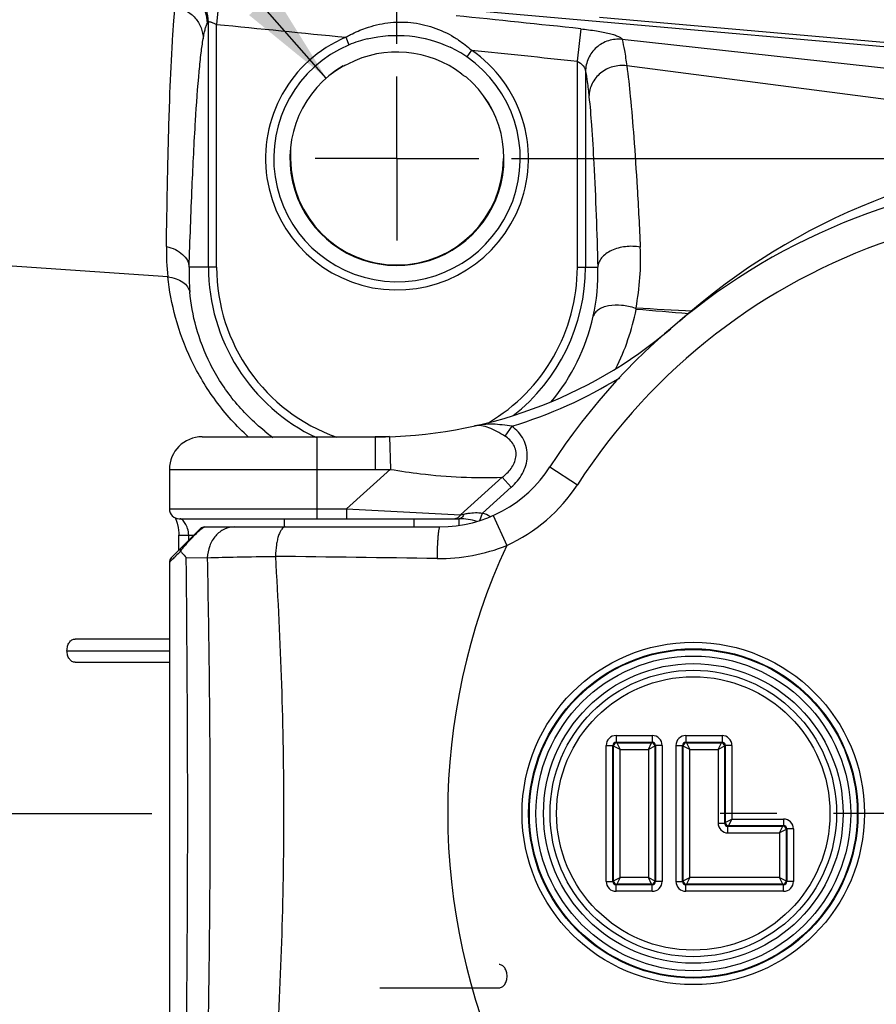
# Model space of a CAD drawing. Header units: millimetres. Extents: x 6 to 407, y 6 to 288.
# Tile 39 of 42: x 313 to 339, y 213 to 243. Entities that reach past the tile are written whole.
import ezdxf

# ---------------------------------------------------------------- set-up
doc = ezdxf.new("R2010")
doc.units = ezdxf.units.MM
doc.header["$LTSCALE"] = 23.1
doc.linetypes.add('CENTER', pattern=[0.6, 0.375, -0.075, 0.075, -0.075])
doc.layers.get('0').update_dxf_attribs({"linetype": 'CONTINUOUS'})
for name, color, linetype in [('CLAMP_DUSTCODXF_CONTINUOUS_LINE', 7, 'CONTINUOUS'), ('CLAMP_STYLE_DXF_CONTINUOUS_LINE', 7, 'CONTINUOUS'), ('DM1-0-1-CLIS-A-TE_DXF_DIMENSION', 7, 'CONTINUOUS'), ('F40742_MAZAKDXF_CONTINUOUS_LINE', 7, 'CONTINUOUS'), ('F40743_DM_BADXF_CONTINUOUS_LINE', 7, 'CONTINUOUS'), ('F40743_DM_BASE_DXF_AXIS', 7, 'CONTINUOUS'), ('F40746_DM_BELLMOUTH_DXF_AXIS', 7, 'CONTINUOUS'), ('F48081_DUSTCDXF_CONTINUOUS_LINE', 7, 'CONTINUOUS'), ('STANDARD_DUSDXF_CONTINUOUS_LINE', 7, 'CONTINUOUS')]:
    doc.layers.add(name, color=color, linetype=linetype)
doc.styles.get("Standard").update_dxf_attribs({"font": 'txt', "width": 0.7})
doc.styles.add('TEXTSTYLE_5', font='gdt', dxfattribs={"width": 0.7})
doc.dimstyles.new('DIMSTYLE_1', dxfattribs={"dimtxt": 3, "dimasz": 3, "dimexe": 1, "dimexo": 1, "dimgap": 0.75, "dimtad": 1, "dimdsep": 46, "dimtxsty": 'STANDARD', "dimblk": '_FILLED', "dimblk1": '_FILLED', "dimblk2": '_FILLED', "dimcen": 0.09, "dimclrt": 5, "dimazin": 2, "dimtp": 0.01, "dimtm": 0.01, "dimtfac": 1, "dimtofl": 0, "dimtmove": 0, "dimatfit": 3, "dimldrblk": '_FILLED', "dimfxl": 1, "dimtolj": 1, "dimarcsym": 0})
doc.dimstyles.new('DIMSTYLE_4', dxfattribs={"dimtxt": 3, "dimasz": 3, "dimexe": 1, "dimexo": 1, "dimtad": 1, "dimdec": 1, "dimdsep": 46, "dimtxsty": 'STANDARD', "dimblk": '_FILLED', "dimblk1": '_FILLED', "dimblk2": '_FILLED', "dimcen": 0.09, "dimclrt": 5, "dimazin": 2, "dimtp": 0.1, "dimtm": 0.1, "dimtfac": 1, "dimtdec": 1, "dimtofl": 0, "dimtmove": 0, "dimatfit": 1, "dimldrblk": '_FILLED', "dimfxl": 1, "dimtolj": 1, "dimarcsym": 0})

# ---------------------------------------------------------------- blocks, each defined once
blk = doc.blocks.new('_FILLED')
at = {"color": 0, "linetype": 'BYBLOCK'}
blk.add_solid([(0, 0), (-1, 0.167), (-1, -0.167)], dxfattribs=at)
blk = doc.blocks.new('*D10')
at = {"layer": 'DM1-0-1-CLIS-A-TE_DXF_DIMENSION', "color": 2, "linetype": 'CONTINUOUS'}
for p, q in [((324.271, 242.231), (324.271, 271.631)), ((346.271, 232.731), (346.271, 271.631)), ((324.271, 270.631), (335.271, 270.631)), ((346.271, 270.631), (335.271, 270.631))]:
    blk.add_line(p, q, dxfattribs=at)
at = {"layer": 'DM1-0-1-CLIS-A-TE_DXF_DIMENSION', "color": 2, "linetype": 'CONTINUOUS', "xscale": 3, "yscale": 3, "zscale": 3, "rotation": 180}
blk.add_blockref('_FILLED', (324.271, 270.631), dxfattribs=at)
at = {"layer": 'DM1-0-1-CLIS-A-TE_DXF_DIMENSION', "color": 2, "linetype": 'CONTINUOUS', "xscale": 3, "yscale": 3, "zscale": 3}
blk.add_blockref('_FILLED', (346.271, 270.631), dxfattribs=at)
at = {"layer": 'DM1-0-1-CLIS-A-TE_DXF_DIMENSION', "color": 5, "linetype": 'CONTINUOUS', "insert": (335.579, 274.381), "char_height": 3, "width": 4.2, "attachment_point": 2, "line_spacing_factor": 0.9}
blk.add_mtext('22', dxfattribs=at)
blk = doc.blocks.new('*D11')
at = {"layer": 'DM1-0-1-CLIS-A-TE_DXF_DIMENSION', "color": 2, "linetype": 'CONTINUOUS'}
for p, q in [((302.53, 259.479), (290.73, 259.479)), ((306.03, 259.479), (302.53, 259.479)), ((322.113, 241.186), (306.03, 259.479))]:
    blk.add_line(p, q, dxfattribs=at)
at = {"layer": 'DM1-0-1-CLIS-A-TE_DXF_DIMENSION', "color": 2, "linetype": 'CONTINUOUS', "xscale": 3, "yscale": 3, "zscale": 3, "rotation": 311.3213816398}
blk.add_blockref('_FILLED', (322.113, 241.186), dxfattribs=at)
at = {"layer": 'DM1-0-1-CLIS-A-TE_DXF_DIMENSION', "color": 5, "linetype": 'CONTINUOUS', "insert": (301.03, 263.229), "char_height": 3, "width": 21, "attachment_point": 3, "line_spacing_factor": 0.9, "style": 'TEXTSTYLE_5'}
blk.add_mtext('{\\fgdt;n}\\ftxt;6.5\\P(2 PLACES)', dxfattribs=at)
blk = doc.blocks.new('*D13')
at = {"layer": 'DM1-0-1-CLIS-A-TE_DXF_DIMENSION', "color": 2, "linetype": 'CONTINUOUS'}
for p, q in [((327.771, 238.731), (383.511, 238.731)), ((382.511, 238.731), (382.511, 218.731)), ((382.511, 198.731), (382.511, 218.731)), ((327.771, 198.731), (383.511, 198.731))]:
    blk.add_line(p, q, dxfattribs=at)
at = {"layer": 'DM1-0-1-CLIS-A-TE_DXF_DIMENSION', "color": 2, "linetype": 'CONTINUOUS', "xscale": 3, "yscale": 3, "zscale": 3}
for p, rotation in [((382.511, 238.731), 90), ((382.511, 198.731), 270)]:
    blk.add_blockref('_FILLED', p, dxfattribs=dict(at, rotation=rotation))
at = {"layer": 'DM1-0-1-CLIS-A-TE_DXF_DIMENSION', "color": 5, "linetype": 'CONTINUOUS', "insert": (378.761, 218.731), "char_height": 3, "width": 4.2, "attachment_point": 2, "rotation": 90, "line_spacing_factor": 0.9}
blk.add_mtext('40', dxfattribs=at)
blk = doc.blocks.new('*D16')
at = {"layer": 'DM1-0-1-CLIS-A-TE_DXF_DIMENSION', "color": 2, "linetype": 'CONTINUOUS'}
for p, q in [((259.271, 231.731), (259.271, 271.631)), ((324.271, 242.231), (324.271, 271.631)), ((259.271, 270.631), (291.771, 270.631)), ((324.271, 270.631), (291.771, 270.631))]:
    blk.add_line(p, q, dxfattribs=at)
at = {"layer": 'DM1-0-1-CLIS-A-TE_DXF_DIMENSION', "color": 2, "linetype": 'CONTINUOUS', "xscale": 3, "yscale": 3, "zscale": 3, "rotation": 180}
blk.add_blockref('_FILLED', (259.271, 270.631), dxfattribs=at)
at = {"layer": 'DM1-0-1-CLIS-A-TE_DXF_DIMENSION', "color": 2, "linetype": 'CONTINUOUS', "xscale": 3, "yscale": 3, "zscale": 3}
blk.add_blockref('_FILLED', (324.271, 270.631), dxfattribs=at)
at = {"layer": 'DM1-0-1-CLIS-A-TE_DXF_DIMENSION', "color": 5, "linetype": 'CONTINUOUS', "insert": (292.079, 274.381), "char_height": 3, "width": 4.2, "attachment_point": 2, "line_spacing_factor": 0.9}
blk.add_mtext('65', dxfattribs=at)

msp = doc.modelspace()

# ---------------------------------------------------------------- linework, layer by layer
at = {"layer": 'CLAMP_DUSTCODXF_CONTINUOUS_LINE', "color": 7, "linetype": 'CONTINUOUS'}
for p, q in [((320.842, 227.481), (320.842, 227.731)), ((324.802, 227.481), (324.802, 227.731))]:
    msp.add_line(p, q, dxfattribs=at)
at = {"layer": 'CLAMP_STYLE_DXF_CONTINUOUS_LINE', "color": 7, "linetype": 'CONTINUOUS'}
for p, q in [((317.322, 224.056), (314.441, 224.056)), ((314.441, 223.347), (317.322, 223.347)), ((323.753, 213.407), (327.389, 213.407))]:
    msp.add_line(p, q, dxfattribs=at)
at = {"layer": 'CLAMP_STYLE_DXF_CONTINUOUS_LINE', "color": 9, "linetype": 'CONTINUOUS'}
msp.add_line((314.194, 223.701), (317.322, 223.701), dxfattribs=at)
at = {"layer": 'CLAMP_STYLE_DXF_CONTINUOUS_LINE', "color": 7, "linetype": 'CONTINUOUS'}
for points, knots in [([(314.194, 223.701), (314.194, 223.747), (314.206, 223.835), (314.25, 223.936), (314.302, 223.997), (314.344, 224.031), (314.392, 224.052), (314.425, 224.056), (314.441, 224.056)], [0, 0, 0, 0, 0.288874, 0.556233, 0.67801, 0.791377, 0.897666, 1, 1, 1, 1]), ([(314.441, 223.347), (314.425, 223.347), (314.392, 223.351), (314.344, 223.372), (314.302, 223.406), (314.25, 223.467), (314.206, 223.567), (314.194, 223.656), (314.194, 223.701)], [0, 0, 0, 0, 0.102334, 0.208623, 0.32199, 0.443767, 0.711126, 1, 1, 1, 1]), ([(327.636, 213.761), (327.636, 213.807), (327.624, 213.895), (327.58, 213.996), (327.528, 214.057), (327.485, 214.091), (327.438, 214.112), (327.405, 214.116), (327.389, 214.116)], [0, 0, 0, 0, 0.288874, 0.556233, 0.67801, 0.791377, 0.897666, 1, 1, 1, 1]), ([(327.389, 213.407), (327.405, 213.407), (327.438, 213.411), (327.485, 213.432), (327.528, 213.466), (327.58, 213.527), (327.624, 213.627), (327.636, 213.716), (327.636, 213.761)], [0, 0, 0, 0, 0.102334, 0.208623, 0.32199, 0.443767, 0.711126, 1, 1, 1, 1])]:
    msp.add_open_spline(points, degree=3, knots=knots, dxfattribs=at)
at = {"layer": 'F40742_MAZAKDXF_CONTINUOUS_LINE', "color": 9, "linetype": 'CONTINUOUS'}
for p, q in [((353.114, 240.909), (309.917, 244.72)), ((318.862, 243.82), (318.763, 242.826)), ((318.513, 235.412), (318.513, 242.897)), ((318.763, 235.412), (318.763, 242.826)), ((329.884, 242.69), (329.78, 241.703)), ((322.71, 242.431), (322.807, 242.2)), ((352.867, 239.984), (331.145, 242.366)), ((326.548, 242.039), (326.407, 241.833)), ((329.78, 241.703), (329.78, 235.412)), ((330.03, 241.387), (330.03, 235.412)), ((317.273, 235.121), (310.818, 235.562)), ((318.763, 235.412), (317.925, 235.412)), ((329.78, 235.412), (330.406, 235.412))]:
    msp.add_line(p, q, dxfattribs=at)
at = {"layer": 'F40742_MAZAKDXF_CONTINUOUS_LINE', "color": 7, "linetype": 'CONTINUOUS'}
for p, q in [((353.114, 241.037), (330.462, 243.036)), ((344.064, 239.9), (331.29, 241.559))]:
    msp.add_line(p, q, dxfattribs=at)
at = {"layer": 'F40742_MAZAKDXF_CONTINUOUS_LINE', "color": 9, "linetype": 'CONTINUOUS'}
for centre, radius, start, end in [((317.483, 242.856), 1.001, 0.1375, 83.503), ((317.512, 242.895), 1.001, 0.1165, 83.8521), ((175.192, -1217.142), 1468.006, 83.951185, 84.100478), ((319.183, 242.37), 0.853, 141.7984, 145.0532), ((324.272, 238.731), 4.015, 112.8869, 55.4585), ((324.231, 238.823), 3.665, 103.6442, 112.8567), ((324.272, 238.731), 3.765, 112.8869, 55.4585), ((324.331, 238.814), 3.664, 55.4874, 64.706), ((324.272, 238.731), 3.268, 120.2217, 49.6933), ((325.01, 235.936), 7.78, 179.2021, 186.0121), ((323.836, 235.649), 7.877, 349.1572, 2.7254), ((323.955, 235.19), 6.034, 177.8972, 185.0674), ((324.272, 235.412), 5.758, 180, 244.6941), ((324.272, 235.412), 5.509, 180, 250.4981), ((324.272, 235.412), 5.509, 300.439, 360), ((324.272, 235.412), 5.758, 308.0629, 360), ((324.374, 235.211), 6.036, 347.5701, 1.9059), ((324.21, 235.266), 6.207, 320.1635, 347.3948), ((324.324, 235.597), 7.403, 333.6854, 348.5143), ((349.49, 584.058), 350.35, 267.06847, 267.35088), ((293.346, -214.102), 449.853, 84.92051, 85.12456), ((324.124, 235.265), 6.225, 231.4011, 234.2315)]:
    msp.add_arc(centre, radius, start, end, dxfattribs=at)
at = {"layer": 'F40742_MAZAKDXF_CONTINUOUS_LINE', "color": 7, "linetype": 'CONTINUOUS'}
for radius, start, end in [(3.25, 52.4309, 117.4664), (3.268, 120.2404, 49.6748)]:
    msp.add_arc((324.272, 238.731), radius, start, end, dxfattribs=at)
at = {"layer": 'F40742_MAZAKDXF_CONTINUOUS_LINE', "color": 9, "linetype": 'CONTINUOUS'}
for points, knots in [([(317.231, 236.044), (317.243, 236.903), (317.27, 238.464), (317.329, 240.554), (317.391, 241.982), (317.451, 242.857), (317.483, 243.202), (317.501, 243.35)], [0, 0, 0, 0, 0.3522, 0.64041, 0.857926, 0.938559, 1, 1, 1, 1]), ([(317.502, 243.35), (317.618, 243.333), (317.845, 243.256), (318.124, 243.034), (318.309, 242.731), (318.353, 242.499), (318.354, 242.384)], [0, 0, 0, 0, 0.25231, 0.50339, 0.752545, 1, 1, 1, 1]), ([(318.354, 242.384), (318.363, 242.443), (318.382, 242.548), (318.414, 242.686), (318.445, 242.786), (318.47, 242.84), (318.484, 242.859)], [0, 0, 0, 0, 0.362071, 0.647436, 0.858724, 1, 1, 1, 1]), ([(318.513, 242.897), (318.514, 242.906), (318.538, 242.91), (318.563, 242.904), (318.596, 242.896), (318.633, 242.883), (318.691, 242.861), (318.734, 242.84), (318.763, 242.826)], [0, 0, 0, 0, 0.093367, 0.188069, 0.314105, 0.465251, 0.634315, 1, 1, 1, 1]), ([(322.71, 242.431), (322.758, 242.459), (322.953, 242.567), (323.158, 242.657), (323.315, 242.712)], [0, 0, 0, 0, 0.251278, 1, 1, 1, 1]), ([(323.315, 242.712), (323.534, 242.789), (323.991, 242.899), (324.697, 242.908), (325.388, 242.757), (325.814, 242.557), (326.013, 242.437)], [0, 0, 0, 0, 0.248719, 0.499849, 0.751065, 1, 1, 1, 1]), ([(329.884, 242.69), (330.044, 242.673), (330.34, 242.635), (330.686, 242.569), (330.909, 242.507), (331.027, 242.463), (331.105, 242.421), (331.141, 242.384), (331.145, 242.366)], [0, 0, 0, 0, 0.365419, 0.675164, 0.796542, 0.891332, 0.958344, 1, 1, 1, 1]), ([(317.925, 235.412), (317.951, 236.232), (318.004, 237.722), (318.104, 239.718), (318.199, 241.081), (318.285, 241.914), (318.329, 242.242), (318.354, 242.384)], [0, 0, 0, 0, 0.352219, 0.640374, 0.857842, 0.938483, 1, 1, 1, 1]), ([(323.366, 242.385), (323.784, 242.486), (324.66, 242.544), (325.507, 242.31), (325.896, 242.127)], [0, 0, 0, 0, 0.499908, 1, 1, 1, 1]), ([(326.013, 242.437), (326.06, 242.408), (326.248, 242.289), (326.424, 242.151), (326.548, 242.039)], [0, 0, 0, 0, 0.248774, 1, 1, 1, 1]), ([(331.146, 242.366), (331.007, 242.381), (330.721, 242.353), (330.349, 242.144), (330.093, 241.803), (330.031, 241.525), (330.03, 241.387)], [0, 0, 0, 0, 0.251376, 0.502255, 0.751784, 1, 1, 1, 1]), ([(331.146, 242.366), (331.175, 242.256), (331.229, 241.988), (331.269, 241.717), (331.29, 241.559)], [0, 0, 0, 0, 0.415887, 1, 1, 1, 1]), ([(329.78, 241.703), (329.849, 241.667), (329.961, 241.581), (330.028, 241.448), (330.03, 241.387)], [0, 0, 0, 0, 0.55958, 1, 1, 1, 1]), ([(331.289, 241.559), (331.333, 241.25), (331.413, 240.524), (331.516, 239.282), (331.617, 237.748), (331.675, 236.628), (331.704, 236.024)], [0, 0, 0, 0, 0.169085, 0.394402, 0.672882, 1, 1, 1, 1]), ([(330.03, 241.387), (330.052, 241.283), (330.092, 241.028), (330.121, 240.772), (330.135, 240.622)], [0, 0, 0, 0, 0.413997, 1, 1, 1, 1]), ([(330.135, 240.622), (330.167, 240.33), (330.223, 239.648), (330.325, 237.911), (330.376, 236.466), (330.406, 235.412)], [0, 0, 0, 0, 0.168556, 0.393677, 1, 1, 1, 1]), ([(317.231, 236.044), (317.325, 236.022), (317.502, 235.962), (317.726, 235.816), (317.88, 235.63), (317.922, 235.482), (317.925, 235.412)], [0, 0, 0, 0, 0.290991, 0.555553, 0.78937, 1, 1, 1, 1]), ([(331.704, 236.024), (331.554, 236.051), (331.251, 236.059), (330.892, 235.965), (330.655, 235.827), (330.521, 235.705), (330.433, 235.564), (330.408, 235.461), (330.406, 235.412)], [0, 0, 0, 0, 0.288193, 0.565438, 0.690726, 0.803957, 0.905941, 1, 1, 1, 1]), ([(317.273, 235.121), (317.359, 235.109), (317.52, 235.07), (317.73, 234.968), (317.882, 234.827), (317.935, 234.708), (317.945, 234.65)], [0, 0, 0, 0, 0.299701, 0.566752, 0.797082, 1, 1, 1, 1]), ([(319.741, 230.221), (319.371, 230.557), (318.707, 231.295), (317.962, 232.541), (317.483, 233.829), (317.319, 234.7), (317.274, 235.121)], [0, 0, 0, 0, 0.267417, 0.527731, 0.773127, 1, 1, 1, 1]), ([(320.241, 230.4), (319.889, 230.68), (319.255, 231.311), (318.55, 232.403), (318.114, 233.535), (317.977, 234.295), (317.944, 234.657)], [0, 0, 0, 0, 0.271733, 0.535837, 0.780044, 1, 1, 1, 1])]:
    msp.add_open_spline(points, degree=3, knots=knots, dxfattribs=at)
for points in [[(318.763, 242.826), (320.079, 242.695), (321.394, 242.564), (322.71, 242.431)], [(326.548, 242.039), (327.626, 241.928), (328.703, 241.816), (329.78, 241.703)]]:
    msp.add_open_spline(points, degree=3, dxfattribs=at)
at = {"layer": 'F40742_MAZAKDXF_CONTINUOUS_LINE', "color": 7, "linetype": 'CONTINUOUS'}
for points, knots in [([(322.627, 241.555), (322.634, 241.558), (322.683, 241.575), (322.73, 241.594), (322.769, 241.613)], [0, 0, 0, 0, 0.163517, 1, 1, 1, 1]), ([(331.289, 241.559), (331.148, 241.578), (330.857, 241.56), (330.473, 241.363), (330.204, 241.032), (330.137, 240.757), (330.135, 240.622)], [0, 0, 0, 0, 0.255341, 0.508721, 0.75683, 1, 1, 1, 1]), ([(326.256, 241.305), (326.273, 241.293), (326.315, 241.263), (326.36, 241.238), (326.386, 241.224)], [0, 0, 0, 0, 0.421194, 1, 1, 1, 1]), ([(331.554, 234.153), (331.418, 234.2), (331.145, 234.26), (330.805, 234.253), (330.568, 234.19), (330.427, 234.12), (330.322, 234.027), (330.28, 233.95), (330.268, 233.911)], [0, 0, 0, 0, 0.302509, 0.584709, 0.708639, 0.81807, 0.913809, 1, 1, 1, 1]), ([(331.554, 234.153), (331.557, 234.155), (331.564, 234.159), (331.569, 234.165), (331.572, 234.167)], [0, 0, 0, 0, 0.504937, 1, 1, 1, 1])]:
    msp.add_open_spline(points, degree=3, knots=knots, dxfattribs=at)
msp.add_open_spline([(331.579, 234.123), (331.57, 234.133), (331.562, 234.143), (331.554, 234.153)], degree=3, dxfattribs=at)
at = {"layer": 'F40743_DM_BADXF_CONTINUOUS_LINE', "color": 7, "linetype": 'CONTINUOUS'}
msp.add_line((321.022, 239.031), (321.022, 238.731), dxfattribs=at)
msp.add_arc((324.272, 238.731), 3.25, 180, 360, dxfattribs=at)
at = {"layer": 'F40743_DM_BASE_DXF_AXIS', "color": 7, "linetype": 'CENTER'}
for p, q in [((324.271, 238.731), (324.271, 241.231)), ((324.271, 238.731), (321.771, 238.731)), ((324.271, 238.731), (326.771, 238.731)), ((324.271, 238.731), (324.271, 236.231)), ((346.271, 218.731), (333.271, 218.731))]:
    msp.add_line(p, q, dxfattribs=at)
at = {"layer": 'F40746_DM_BELLMOUTH_DXF_AXIS', "color": 7, "linetype": 'CENTER'}
msp.add_line((145.959, 218.731), (316.786, 218.731), dxfattribs=at)
at = {"layer": 'F48081_DUSTCDXF_CONTINUOUS_LINE', "color": 9, "linetype": 'CONTINUOUS'}
for p, q in [((328.941, 229.311), (329.781, 228.769)), ((327.215, 227.83), (327.623, 226.917)), ((317.835, 226.545), (318.478, 226.537)), ((330.964, 221.109), (332.07, 221.109)), ((330.964, 221.109), (330.964, 220.91)), ((332.07, 221.109), (332.07, 220.91)), ((333.094, 221.109), (334.2, 221.109)), ((333.094, 221.109), (333.094, 220.91)), ((334.2, 221.109), (334.2, 220.91)), ((330.664, 220.81), (330.864, 220.81)), ((330.664, 216.653), (330.664, 220.81)), ((330.864, 220.81), (330.885, 220.788)), ((330.864, 216.653), (330.864, 220.81)), ((330.885, 216.675), (330.885, 220.788)), ((331.085, 220.688), (330.885, 220.788)), ((330.964, 220.91), (332.07, 220.91)), ((330.964, 220.91), (330.985, 220.888)), ((330.985, 220.888), (332.049, 220.888)), ((330.985, 220.888), (331.085, 220.688)), ((331.085, 220.688), (331.949, 220.688)), ((331.085, 216.775), (331.085, 220.688)), ((331.949, 220.688), (332.049, 220.888)), ((332.149, 220.788), (331.949, 220.688)), ((331.949, 220.688), (331.949, 216.775)), ((332.07, 220.91), (332.049, 220.888)), ((332.17, 220.81), (332.149, 220.788)), ((332.149, 220.788), (332.149, 216.675)), ((332.37, 220.81), (332.17, 220.81)), ((332.17, 220.81), (332.17, 216.653)), ((332.37, 220.81), (332.37, 216.653)), ((332.794, 220.81), (332.994, 220.81)), ((332.794, 216.653), (332.794, 220.81)), ((332.994, 220.81), (333.015, 220.788)), ((332.994, 216.653), (332.994, 220.81)), ((333.015, 216.675), (333.015, 220.788)), ((333.215, 220.688), (333.015, 220.788)), ((333.094, 220.91), (334.2, 220.91)), ((333.094, 220.91), (333.115, 220.888)), ((333.115, 220.888), (334.179, 220.888)), ((333.115, 220.888), (333.215, 220.688)), ((333.215, 220.688), (334.079, 220.688)), ((333.215, 216.775), (333.215, 220.688)), ((334.079, 220.688), (334.179, 220.888)), ((334.279, 220.788), (334.079, 220.688)), ((334.079, 220.688), (334.079, 218.438)), ((334.2, 220.91), (334.179, 220.888)), ((334.3, 220.81), (334.279, 220.788)), ((334.279, 220.788), (334.279, 218.438)), ((334.5, 220.81), (334.3, 220.81)), ((334.3, 220.81), (334.3, 218.459)), ((334.5, 220.81), (334.5, 218.559)), ((334.079, 218.438), (334.279, 218.438)), ((334.279, 218.438), (334.3, 218.459)), ((334.3, 218.459), (334.5, 218.559)), ((334.378, 218.338), (334.4, 218.36)), ((334.378, 218.338), (336.059, 218.338)), ((334.378, 218.138), (334.378, 218.338)), ((334.5, 218.559), (334.4, 218.36)), ((334.4, 218.36), (336.08, 218.36)), ((334.5, 218.559), (336.08, 218.559)), ((335.959, 218.138), (336.059, 218.338)), ((336.08, 218.36), (336.059, 218.338)), ((336.08, 218.559), (336.08, 218.36)), ((334.378, 218.138), (335.959, 218.138)), ((336.159, 218.238), (335.959, 218.138)), ((335.959, 218.138), (335.959, 216.775)), ((336.18, 218.26), (336.159, 218.238)), ((336.159, 218.238), (336.159, 216.675)), ((336.38, 218.26), (336.18, 218.26)), ((336.18, 218.26), (336.18, 216.653)), ((336.38, 218.26), (336.38, 216.653)), ((330.885, 216.675), (331.085, 216.775)), ((331.085, 216.775), (330.985, 216.575)), ((331.949, 216.775), (331.085, 216.775)), ((331.949, 216.775), (332.149, 216.675)), ((332.049, 216.575), (331.949, 216.775)), ((333.015, 216.675), (333.215, 216.775)), ((333.215, 216.775), (333.115, 216.575)), ((335.959, 216.775), (333.215, 216.775)), ((335.959, 216.775), (336.159, 216.675)), ((336.059, 216.575), (335.959, 216.775)), ((330.664, 216.653), (330.864, 216.653)), ((330.864, 216.653), (330.885, 216.675)), ((330.964, 216.553), (330.985, 216.575)), ((332.07, 216.553), (330.964, 216.553)), ((330.964, 216.353), (330.964, 216.553)), ((332.049, 216.575), (330.985, 216.575)), ((332.07, 216.553), (332.049, 216.575)), ((332.07, 216.353), (332.07, 216.553)), ((332.17, 216.653), (332.149, 216.675)), ((332.37, 216.653), (332.17, 216.653)), ((332.794, 216.653), (332.994, 216.653)), ((332.994, 216.653), (333.015, 216.675)), ((333.094, 216.553), (333.115, 216.575)), ((336.08, 216.553), (333.094, 216.553)), ((333.094, 216.353), (333.094, 216.553)), ((336.059, 216.575), (333.115, 216.575)), ((336.08, 216.553), (336.059, 216.575)), ((336.08, 216.353), (336.08, 216.553)), ((336.18, 216.653), (336.159, 216.675)), ((336.38, 216.653), (336.18, 216.653)), ((332.07, 216.353), (330.964, 216.353)), ((336.08, 216.353), (333.094, 216.353))]:
    msp.add_line(p, q, dxfattribs=at)
at = {"layer": 'F48081_DUSTCDXF_CONTINUOUS_LINE', "color": 7, "linetype": 'CONTINUOUS'}
for p, q in [((318.263, 227.423), (317.38, 226.54)), ((318.405, 227.481), (325.581, 227.481)), ((317.322, 226.399), (317.322, 211.064))]:
    msp.add_line(p, q, dxfattribs=at)
at = {"layer": 'F48081_DUSTCDXF_CONTINUOUS_LINE', "color": 9, "linetype": 'CONTINUOUS'}
for radius in [5.228, 5.028, 5.007, 4.807, 4.575, 4.175]:
    msp.add_circle((333.322, 218.731), radius, dxfattribs=at)
at = {"layer": 'F48081_DUSTCDXF_CONTINUOUS_LINE', "color": 7, "linetype": 'CONTINUOUS'}
msp.add_circle((333.322, 218.731), 4.375, dxfattribs=at)
for centre, radius, start, end in [((345.322, 218.731), 19.5, 70.5536, 147.1424), ((325.581, 231.481), 4, 269.9975, 327.1424), ((318.405, 227.281), 0.2, 90, 135), ((317.522, 226.399), 0.2, 135, 180)]:
    msp.add_arc(centre, radius, start, end, dxfattribs=at)
at = {"layer": 'F48081_DUSTCDXF_CONTINUOUS_LINE', "color": 9, "linetype": 'CONTINUOUS'}
for centre, radius, start, end in [((345.322, 218.731), 18.5, 70.5536, 147.1424), ((325.581, 231.481), 5, 294.1032, 327.1424), ((381.106, 159.925), 92.129, 133.51865, 133.65053), ((326.275, 219.461), 11.285, 138.9658, 139.7638), ((345.322, 218.731), 19.5, 155.1785, 204.8215), ((338.005, 205.114), 29.681, 133.6618, 133.9482), ((-337.683, 218.731), 655.564, 359.317055, 0.682945), ((308.668, -864.6), 1091.244, 89.116344, 89.375726), ((330.963, 220.81), 0.3, 89.9872, 180.0127), ((332.07, 220.81), 0.3, 359.9872, 90.0127), ((333.093, 220.81), 0.3, 89.9872, 180.0127), ((334.2, 220.81), 0.3, 359.9872, 90.0127), ((330.963, 220.81), 0.0996, 89.7885, 180.2115), ((330.985, 220.788), 0.1, 90.0665, 179.9335), ((332.048, 220.788), 0.1, 0.0665, 89.9335), ((332.07, 220.81), 0.0996, 359.7885, 90.2115), ((333.093, 220.81), 0.0996, 89.7885, 180.2115), ((333.115, 220.788), 0.1, 90.0665, 179.9335), ((334.178, 220.788), 0.1, 0.0665, 89.9335), ((334.2, 220.81), 0.0996, 359.7885, 90.2115), ((334.378, 218.438), 0.3, 179.986, 270.014), ((334.378, 218.438), 0.0996, 179.7885, 270.2115), ((334.4, 218.46), 0.1, 180.0665, 269.9335), ((336.058, 218.238), 0.1, 0.0665, 89.9335), ((336.08, 218.26), 0.3, 359.9872, 90.0127), ((336.08, 218.26), 0.0996, 359.7885, 90.2115), ((330.963, 216.653), 0.3, 179.986, 270.014), ((330.963, 216.653), 0.0996, 179.7885, 270.2115), ((330.985, 216.675), 0.1, 180.0665, 269.9335), ((332.048, 216.675), 0.1, 270.0665, 359.9335), ((332.07, 216.653), 0.3, 269.986, 0.014), ((332.07, 216.653), 0.0996, 269.7885, 0.2115), ((333.093, 216.653), 0.3, 179.986, 270.014), ((333.093, 216.653), 0.0996, 179.7885, 270.2115), ((333.115, 216.675), 0.1, 180.0665, 269.9335), ((336.058, 216.675), 0.1, 270.0665, 359.9335), ((336.08, 216.653), 0.3, 269.986, 0.014), ((336.08, 216.653), 0.0996, 269.7885, 0.2115)]:
    msp.add_arc(centre, radius, start, end, dxfattribs=at)
for points, knots in [([(318.145, 227.282), (318.183, 227.319), (318.246, 227.377), (318.312, 227.432), (318.339, 227.451)], [0, 0, 0, 0, 0.614327, 1, 1, 1, 1]), ([(318.339, 227.451), (318.352, 227.459), (318.372, 227.472), (318.396, 227.481), (318.405, 227.481)], [0, 0, 0, 0, 0.641582, 1, 1, 1, 1]), ([(319.307, 227.481), (319.202, 227.481), (318.983, 227.429), (318.715, 227.216), (318.533, 226.904), (318.484, 226.661), (318.478, 226.537)], [0, 0, 0, 0, 0.228864, 0.470279, 0.728892, 1, 1, 1, 1]), ([(320.867, 227.481), (320.847, 227.481), (320.802, 227.466), (320.748, 227.411), (320.698, 227.327), (320.654, 227.216), (320.616, 227.081), (320.576, 226.867), (320.562, 226.697), (320.558, 226.579)], [0, 0, 0, 0, 0.059094, 0.133291, 0.229406, 0.348647, 0.489166, 0.647636, 1, 1, 1, 1]), ([(325.581, 227.481), (325.578, 227.481), (325.571, 227.475), (325.56, 227.451), (325.547, 227.397), (325.534, 227.31), (325.522, 227.191), (325.512, 227.047), (325.504, 226.882), (325.499, 226.702), (325.498, 226.578), (325.498, 226.514)], [0, 0, 0, 0, 0.009462, 0.025753, 0.083712, 0.175559, 0.298516, 0.448168, 0.619201, 0.805608, 1, 1, 1, 1]), ([(317.762, 226.87), (317.793, 226.905), (317.917, 227.045), (318.045, 227.183), (318.145, 227.282)], [0, 0, 0, 0, 0.246531, 1, 1, 1, 1]), ([(325.498, 226.514), (325.86, 226.509), (326.588, 226.569), (327.288, 226.778), (327.623, 226.917)], [0, 0, 0, 0, 0.49964, 1, 1, 1, 1]), ([(317.407, 226.483), (317.394, 226.471), (317.377, 226.455), (317.356, 226.434), (317.344, 226.422), (317.335, 226.413), (317.328, 226.406), (317.324, 226.401), (317.322, 226.399), (317.322, 226.399)], [0, 0, 0, 0, 0.429387, 0.600033, 0.740673, 0.850926, 0.93079, 0.980384, 1, 1, 1, 1]), ([(318.478, 226.537), (318.781, 226.549), (319.474, 226.566), (320.168, 226.576), (320.558, 226.579)], [0, 0, 0, 0, 0.436954, 1, 1, 1, 1]), ([(318.478, 226.537), (318.503, 225.239), (318.544, 222.637), (318.566, 218.731), (318.544, 214.826), (318.503, 212.224), (318.478, 210.926)], [0, 0, 0, 0, 0.249527, 0.5, 0.750474, 1, 1, 1, 1]), ([(320.558, 226.579), (320.635, 225.275), (320.763, 222.66), (320.834, 218.731), (320.763, 214.803), (320.635, 212.188), (320.558, 210.884)], [0, 0, 0, 0, 0.249575, 0.5, 0.750426, 1, 1, 1, 1])]:
    msp.add_open_spline(points, degree=3, knots=knots, dxfattribs=at)
at = {"layer": 'F48081_DUSTCDXF_CONTINUOUS_LINE', "color": 7, "linetype": 'CONTINUOUS'}
for points, knots in [([(317.66, 226.751), (317.658, 226.769), (317.66, 226.806), (317.678, 226.838), (317.69, 226.85)], [0, 0, 0, 0, 0.527614, 1, 1, 1, 1]), ([(317.66, 226.751), (317.66, 226.749), (317.661, 226.742), (317.664, 226.736), (317.667, 226.732)], [0, 0, 0, 0, 0.284215, 1, 1, 1, 1]), ([(317.667, 226.732), (317.68, 226.717), (317.734, 226.653), (317.791, 226.591), (317.835, 226.545)], [0, 0, 0, 0, 0.24118, 1, 1, 1, 1])]:
    msp.add_open_spline(points, degree=3, knots=knots, dxfattribs=at)
at = {"layer": 'STANDARD_DUSDXF_CONTINUOUS_LINE', "color": 9, "linetype": 'CONTINUOUS'}
for p, q in [((327.78, 230.553), (327.564, 230.252)), ((321.822, 230.231), (321.822, 227.731)), ((323.609, 230.231), (323.609, 229.231)), ((324.041, 230.238), (324.072, 229.239)), ((317.322, 229.231), (323.609, 229.231)), ((322.727, 228.031), (324.072, 229.239)), ((326.209, 227.848), (327.486, 228.995)), ((327.76, 228.689), (327.486, 228.995)), ((326.885, 227.904), (327.76, 228.689)), ((317.322, 228.031), (322.727, 228.031)), ((322.727, 228.031), (322.727, 227.731)), ((322.727, 228.031), (326.209, 227.848)), ((326.802, 227.678), (326.885, 227.904)), ((326.174, 227.527), (326.174, 227.731)), ((326.209, 227.848), (326.317, 227.872)), ((317.611, 227.231), (317.911, 227.231)), ((317.911, 227.232), (318.072, 227.232)), ((317.911, 227.07), (317.911, 227.232))]:
    msp.add_line(p, q, dxfattribs=at)
at = {"layer": 'STANDARD_DUSDXF_CONTINUOUS_LINE', "color": 7, "linetype": 'CONTINUOUS'}
for p, q in [((318.322, 230.231), (323.609, 230.231)), ((324.041, 230.238), (323.609, 230.231)), ((317.322, 229.231), (317.322, 228.031)), ((317.526, 227.689), (317.559, 227.593)), ((317.622, 227.731), (326.174, 227.731)), ((317.611, 226.77), (317.611, 227.231))]:
    msp.add_line(p, q, dxfattribs=at)
for points in [[(317.493, 227.764), (317.497, 227.757), (317.526, 227.689)], [(317.559, 227.593), (317.589, 227.466), (317.609, 227.304), (317.611, 227.231)]]:
    msp.add_lwpolyline(points, dxfattribs=at)
for centre, radius, start, end in [((346.272, 218.731), 20.115, 53.0676, 131.6279), ((323.609, 244.231), 14, 270, 310.1368), ((318.322, 229.231), 1, 90, 180), ((317.622, 228.031), 0.3, 180, 270), ((326.174, 225.981), 1.75, 72.0907, 90.0151)]:
    msp.add_arc(centre, radius, start, end, dxfattribs=at)
at = {"layer": 'STANDARD_DUSDXF_CONTINUOUS_LINE', "color": 9, "linetype": 'CONTINUOUS'}
for centre, radius, start, end in [((323.609, 244.231), 14.3, 286.9548, 301.4748), ((323.609, 244.231), 15, 270, 271.7676), ((326.174, 225.981), 2.05, 62.6385, 69.7061)]:
    msp.add_arc(centre, radius, start, end, dxfattribs=at)
for points, knots in [([(327.779, 230.553), (327.586, 230.584), (327.207, 230.637), (326.821, 230.603), (326.639, 230.563)], [0, 0, 0, 0, 0.511896, 1, 1, 1, 1]), ([(327.564, 230.252), (327.482, 230.3), (327.325, 230.394), (327.09, 230.511), (326.861, 230.582), (326.708, 230.578), (326.639, 230.563)], [0, 0, 0, 0, 0.28465, 0.552284, 0.788159, 1, 1, 1, 1]), ([(327.76, 228.689), (327.895, 228.81), (328.074, 229.021), (328.217, 229.355), (328.264, 229.625), (328.241, 229.898), (328.147, 230.156), (327.99, 230.38), (327.853, 230.5), (327.779, 230.553)], [0, 0, 0, 0, 0.249466, 0.374584, 0.499675, 0.624729, 0.749771, 0.874876, 1, 1, 1, 1]), ([(327.486, 228.995), (327.588, 229.071), (327.73, 229.205), (327.86, 229.426), (327.915, 229.612), (327.911, 229.807), (327.844, 229.991), (327.724, 230.144), (327.619, 230.22), (327.564, 230.252)], [0, 0, 0, 0, 0.248773, 0.373745, 0.498958, 0.624304, 0.749658, 0.87495, 1, 1, 1, 1]), ([(324.072, 229.238), (324.378, 229.186), (325.508, 229.02), (326.655, 228.965), (327.486, 228.995)], [0, 0, 0, 0, 0.271474, 1, 1, 1, 1]), ([(326.317, 227.872), (326.361, 227.882), (326.548, 227.918), (326.742, 227.924), (326.885, 227.904)], [0, 0, 0, 0, 0.239055, 1, 1, 1, 1]), ([(317.911, 227.232), (317.911, 227.299), (317.889, 227.425), (317.824, 227.562), (317.765, 227.646), (317.724, 227.691), (317.689, 227.72), (317.664, 227.731), (317.654, 227.731)], [0, 0, 0, 0, 0.342646, 0.640635, 0.764852, 0.868194, 0.947094, 1, 1, 1, 1]), ([(326.107, 227.745), (326.102, 227.743), (326.082, 227.735), (326.06, 227.731), (326.044, 227.731)], [0, 0, 0, 0, 0.25616, 1, 1, 1, 1]), ([(326.209, 227.848), (326.202, 227.836), (326.177, 227.795), (326.139, 227.76), (326.107, 227.745)], [0, 0, 0, 0, 0.272651, 1, 1, 1, 1]), ([(326.317, 227.872), (326.31, 227.852), (326.293, 227.815), (326.26, 227.769), (326.22, 227.739), (326.189, 227.731), (326.174, 227.731)], [0, 0, 0, 0, 0.303388, 0.568897, 0.796791, 1, 1, 1, 1])]:
    msp.add_open_spline(points, degree=3, knots=knots, dxfattribs=at)

# ---------------------------------------------------------------- dimensions: what is measured, and where the dimension line sits
at = {"layer": 'DM1-0-1-CLIS-A-TE_DXF_DIMENSION', "color": 2, "linetype": 'CONTINUOUS'}
for base, p1, p2, picture, middle in [((324.271, 270.631), (259.271, 230.731), (324.271, 241.231), '*D16', (292.145, 270.631)), ((346.271, 270.631), (324.271, 241.231), (346.271, 231.731), '*D10', (335.579, 270.631))]:
    dim = msp.add_linear_dim(base=base, p1=p1, p2=p2, dimstyle='DIMSTYLE_1', dxfattribs=at)
    dim.commit()
    dim.dimension.update_dxf_attribs({"geometry": picture, "text_midpoint": middle, "dimtype": 160})
dim = msp.add_diameter_dim_2p(p1=(322.113, 241.186), p2=(326.429, 236.277), text='%%c<>\\P(2 PLACES)', dimstyle='DIMSTYLE_4', override={"dimtih": 1, "dimtoh": 1, "dimpost": '<>'}, dxfattribs=at)
dim.commit()
dim.dimension.update_dxf_attribs({"geometry": '*D11', "text_midpoint": (290.53, 259.479), "dimtype": 163})
dim = msp.add_linear_dim(base=(382.511, 198.731), p1=(326.771, 238.731), p2=(326.771, 198.731), angle=270, dimstyle='DIMSTYLE_1', dxfattribs=at)
dim.commit()
dim.dimension.update_dxf_attribs({"geometry": '*D13', "text_midpoint": (382.511, 218.731), "dimtype": 160})

doc.saveas('drawing.dxf')
